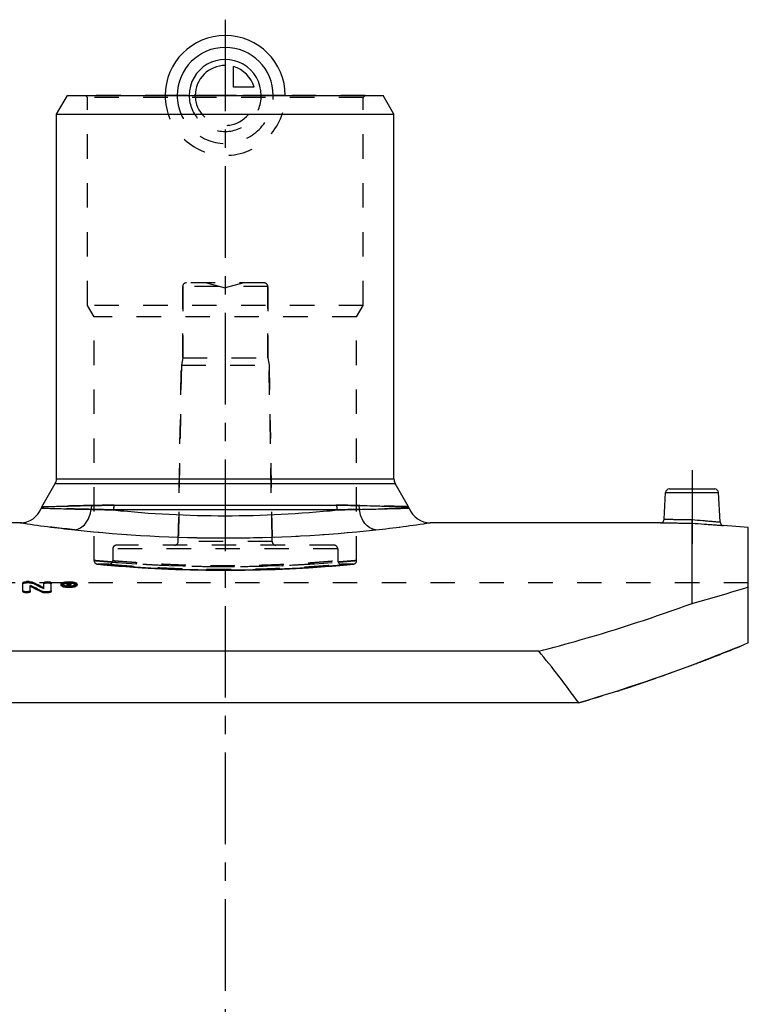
# Model space of a CAD drawing. Header units: millimetres. Extents: x 0 to 1000, y 0 to 1000.
# Tile 3 of 3: x 456 to 650, y 500 to 763. Entities that reach past the tile are written whole.
import ezdxf

# ---------------------------------------------------------------- set-up
doc = ezdxf.new("R2010")
doc.units = ezdxf.units.MM
doc.header["$LTSCALE"] = 65.185185
doc.linetypes.add('CENTER', pattern=[0.6, 0.375, -0.075, 0.075, -0.075])
doc.linetypes.add('HIDDEN', pattern=[0.2, 0.1, -0.1])
for name, color, linetype in [('ACHSEN_S', 7, 'CONTINUOUS'), ('FASEN', 7, 'CONTINUOUS'), ('KOERPER', 7, 'CONTINUOUS'), ('KONST.EL_MIT_GEO', 7, 'CONTINUOUS'), ('KURVEN', 7, 'CONTINUOUS')]:
    doc.layers.add(name, color=color, linetype=linetype)

msp = doc.modelspace()

# ---------------------------------------------------------------- linework, layer by layer
at = {"layer": 'ACHSEN_S', "color": 2, "linetype": 'CENTER'}
msp.add_line((511, 762.72), (511, 237.28), dxfattribs=at)
at = {"layer": 'FASEN', "color": 7, "linetype": 'Continuous'}
for p, q in [((466, 737.5), (468.89, 742.5)), ((468.89, 742.5), (553.11, 742.5)), ((556, 737.5), (553.11, 742.5)), ((466, 737.5), (556, 737.5)), ((650.5, 627.19), (643.87, 627.77))]:
    msp.add_line(p, q, dxfattribs=at)
at = {"layer": 'KOERPER', "color": 7, "linetype": 'Continuous'}
for p, q in [((466, 640.17), (466, 737.5)), ((556, 640.17), (556, 737.5)), ((456.32, 628.5), (394.92, 628.5)), ((627.08, 628.5), (565.68, 628.5))]:
    msp.add_line(p, q, dxfattribs=at)
at = {"layer": 'KOERPER', "color": 8, "linetype": 'HIDDEN'}
for p, q in [((499.65, 672.5), (499.65, 691.5)), ((522.35, 672.5), (522.35, 691.5)), ((498.48, 623.48), (499.3, 670.5)), ((499.65, 672.5), (499.3, 670.5)), ((499.3, 670.5), (522.7, 670.5)), ((499.65, 672.5), (522.35, 672.5)), ((522.35, 672.5), (522.7, 670.5)), ((523.52, 623.48), (522.7, 670.5)), ((456.34, 628.5), (456.32, 628.5)), ((565.68, 628.5), (565.66, 628.5)), ((481, 621.5), (481, 618.42)), ((541, 621.5), (541, 618.42)), ((480, 617.42), (477.04, 617.42)), ((545.04, 617.42), (542, 617.42)), ((650.5, 612.5), (371.5, 612.5))]:
    msp.add_line(p, q, dxfattribs=at)
at = {"layer": 'KOERPER', "color": 2, "linetype": 'CENTER'}
msp.add_line((635.5, 642.5), (635.5, 622.89), dxfattribs=at)
at = {"layer": 'KONST.EL_MIT_GEO', "color": 8, "linetype": 'HIDDEN'}
for p, q in [((474.27, 742), (473.77, 742.5)), ((548.31, 742.5), (473.77, 742.5)), ((474.27, 686.5), (474.27, 742)), ((547.81, 742), (474.27, 742)), ((547.81, 742), (548.31, 742.5)), ((547.81, 686.5), (547.81, 742)), ((499.65, 691.5), (499.65, 672.5)), ((522.35, 691.5), (499.65, 691.5)), ((521.35, 692.5), (500.65, 692.5)), ((506, 692.5), (511, 691.16)), ((516, 692.5), (511, 691.16)), ((522.35, 691.5), (522.35, 672.5)), ((476.04, 683.43), (474.27, 686.5)), ((547.81, 686.5), (474.27, 686.5)), ((546.04, 683.43), (547.81, 686.5)), ((476.04, 618.42), (476.04, 683.43)), ((546.04, 683.43), (476.04, 683.43)), ((546.04, 618.42), (546.04, 683.43)), ((499.3, 670.5), (498.48, 623.48)), ((522.7, 670.5), (523.52, 623.48)), ((523.52, 623.48), (498.48, 623.48)), ((541, 621.5), (481, 621.5)), ((540, 622.5), (482, 622.5)), ((541, 621.5), (541, 618.42)), ((476.95, 617.42), (477.04, 617.42)), ((476.95, 617.42), (478.54, 617.27)), ((477.04, 617.42), (477.06, 617.41)), ((543.54, 617.27), (545.13, 617.42)), ((545.13, 617.42), (545.04, 617.42)), ((478.54, 617.27), (480.5, 617.1)), ((480.5, 617.1), (482.6, 616.93)), ((482.6, 616.93), (484.46, 616.79)), ((484.46, 616.79), (486.54, 616.64)), ((486.54, 616.64), (488.84, 616.5)), ((488.84, 616.5), (490.48, 616.4)), ((490.48, 616.4), (492.19, 616.3)), ((492.19, 616.3), (493.98, 616.22)), ((493.98, 616.22), (495.83, 616.13)), ((495.83, 616.13), (497.74, 616.06)), ((497.74, 616.06), (499.7, 615.99)), ((499.7, 615.99), (501.71, 615.93)), ((501.71, 615.93), (503.74, 615.89)), ((503.74, 615.89), (505.81, 615.85)), ((505.81, 615.85), (507.89, 615.83)), ((507.89, 615.83), (509.99, 615.81)), ((509.99, 615.81), (512.09, 615.81)), ((512.09, 615.81), (514.19, 615.83)), ((514.19, 615.83), (516.27, 615.85)), ((516.27, 615.85), (518.34, 615.89)), ((518.34, 615.89), (520.37, 615.93)), ((520.37, 615.93), (522.38, 615.99)), ((522.38, 615.99), (524.34, 616.06)), ((524.34, 616.06), (526.25, 616.13)), ((526.25, 616.13), (528.1, 616.22)), ((528.1, 616.22), (529.89, 616.3)), ((529.89, 616.3), (531.6, 616.4)), ((531.6, 616.4), (533.24, 616.5)), ((533.24, 616.5), (535.54, 616.64)), ((535.54, 616.64), (537.62, 616.79)), ((537.62, 616.79), (539.48, 616.93)), ((539.48, 616.93), (541.58, 617.1)), ((541.58, 617.1), (543.54, 617.27)), ((458.03, 612.48), (458.03, 612.77)), ((458.69, 612.48), (458.03, 612.48)), ((458.69, 612.48), (458.69, 612.77)), ((459.53, 612.35), (459.53, 612.63)), ((467.7, 611.85), (467.7, 612.13)), ((469.27, 612.19), (468.85, 612.19)), ((469.18, 612.07), (469.18, 612.17)), ((469.27, 612.38), (469.27, 612.48)), ((469.27, 611.89), (469.27, 612.17)), ((469.51, 611.96), (469.51, 612.25)), ((471, 611.85), (471, 612.13)), ((462.62, 610.85), (462.62, 611.14)), ((468.85, 611.5), (468.85, 611.66)), ((469.18, 611.5), (468.85, 611.5)), ((469.27, 612.09), (469.18, 612.09)), ((469.27, 611.89), (469.18, 611.89)), ((469.18, 611.5), (469.18, 611.64)), ((469.5, 611.5), (469.5, 611.64)), ((469.84, 611.5), (469.5, 611.5)), ((469.6, 611.82), (469.6, 612.11)), ((469.84, 611.5), (469.84, 611.66)), ((639.76, 592.13), (639.95, 592.21)), ((621.92, 585.68), (622.16, 585.76))]:
    msp.add_line(p, q, dxfattribs=at)
at = {"layer": 'KONST.EL_MIT_GEO', "color": 7, "linetype": 'Continuous'}
for p, q in [((462.11, 632.77), (465.67, 638.92)), ((465.67, 638.92), (556.33, 638.92)), ((466, 640.17), (556, 640.17)), ((559.89, 632.77), (556.33, 638.92)), ((628.08, 629.45), (628.45, 636.55)), ((628.45, 636.55), (642.55, 636.55)), ((629.45, 637.5), (641.55, 637.5)), ((642.96, 628.71), (642.55, 636.55)), ((481.39, 633.15), (540.61, 633.15)), ((540.81, 631.9), (481.19, 631.9)), ((635.5, 606.97), (635.5, 628.4)), ((650.5, 596.41), (650.5, 627.19)), ((457.04, 610.11), (457.04, 612.48)), ((458.69, 612.77), (458.03, 612.77)), ((462.62, 611.14), (462.62, 612.48)), ((464.61, 610.11), (464.61, 612.48)), ((467.2, 611.85), (467.2, 612.13)), ((468.85, 611.66), (468.85, 612.48)), ((469.27, 612.48), (468.85, 612.48)), ((469.18, 612.17), (469.18, 612.38)), ((469.27, 612.38), (469.18, 612.38)), ((469.27, 612.17), (469.18, 612.17)), ((469.27, 612.17), (469.27, 612.38)), ((469.51, 612.25), (469.51, 612.31)), ((469.85, 611.96), (469.85, 612.31)), ((471.5, 611.85), (471.5, 612.13)), ((459.02, 610.11), (459.02, 611.76)), ((462.11, 609.94), (462.11, 610.23)), ((462.95, 609.79), (462.95, 610.08)), ((463.61, 610.08), (462.95, 610.08)), ((463.61, 609.79), (462.95, 609.79)), ((463.61, 609.79), (463.61, 610.08)), ((469.18, 611.78), (468.85, 611.78)), ((469.18, 611.64), (469.18, 612.07)), ((469.29, 612.07), (469.18, 612.07)), ((469.29, 611.79), (469.18, 611.79)), ((469.29, 611.79), (469.29, 612.07)), ((469.5, 611.64), (469.5, 611.78)), ((469.84, 611.78), (469.5, 611.78)), ((469.84, 611.66), (469.84, 611.78)), ((594.6, 594.23), (427.4, 594.23)), ((605.27, 580.43), (416.73, 580.43))]:
    msp.add_line(p, q, dxfattribs=at)
at = {"layer": 'KONST.EL_MIT_GEO', "color": 8, "linetype": 'HIDDEN'}
for centre, radius, start, end in [((500.65, 691.5), 1, 90, 180), ((521.35, 691.5), 1, 0, 90), ((511.02, 921.02), 290.65, 264.1085, 269.9952), ((510.9, 922.45), 292.09, 270.0192, 275.877), ((516.94, 945.85), 321.07, 276.1106, 278.7315), ((511.04, 997.33), 372.89, 263.817, 269.9934), ((510.83, 999.66), 375.23, 270.0258, 276.1638), ((497.48, 623.5), 1, 270, 359), ((524.52, 623.5), 1, 181, 270), ((482, 621.5), 1, 90, 180), ((540, 621.5), 1, 0, 90), ((477.04, 618.42), 1, 180, 264.6181), ((480, 618.42), 1, 269.9998, 0), ((511.04, 998.79), 381.98, 265.4755, 274.5126), ((542, 618.42), 1, 180, 270.0002), ((545.04, 618.42), 1, 275.3819, 0), ((372.09, 427.44), 204.54, 63.7286, 64.6902), ((469.33, 607.22), 5.12, 92.9555, 95.325), ((469.35, 606.87), 5.47, 91.722, 92.9717), ((469.35, 606.79), 5.55, 90.6026, 91.7261), ((469.35, 606.8), 5.54, 89.4055, 90.6025), ((469.35, 606.84), 5.5, 87.0308, 89.4097), ((469.36, 607.07), 5.27, 85.8049, 87.031), ((469.38, 607.34), 4.99, 84.7274, 85.8052), ((469.39, 612.84), 1.04, 281.9881, 284.0788), ((524.03, 1015.26), 423.23, 285.2703, 287.3864), ((459.49, 1060.33), 501.7, 291.4192, 292.3784), ((469.57, 1034.38), 473.87, 290.3315, 291.0488), ((465.3, 1045.52), 485.8, 291.0702, 291.2955), ((463.5, 1050.16), 490.77, 291.2953, 291.4174), ((476.66, 1015.06), 453.28, 289.113, 290.3387), ((481.24, 1001.91), 439.36, 288.7082, 289.1112), ((490.97, 971.9), 407.81, 286.276, 287.7655), ((486.65, 985.61), 422.18, 287.7558, 287.9576), ((485.64, 988.73), 425.47, 287.9576, 288.2221), ((484.53, 992.12), 429.04, 288.2218, 288.3555), ((483.46, 995.32), 432.41, 288.3556, 288.6744)]:
    msp.add_arc(centre, radius, start, end, dxfattribs=at)
at = {"layer": 'KONST.EL_MIT_GEO', "color": 7, "linetype": 'Continuous'}
for centre, radius, start, end in [((463.5, 640.17), 2.5, 330, 360), ((558.5, 640.17), 2.5, 180, 210), ((629.45, 636.5), 1, 90, 177), ((641.55, 636.5), 1, 3, 90), ((456.32, 634.5), 6, 270, 339.4512), ((464.28, 631.52), 2.5, 150, 159.4512), ((511.1, 922.45), 292.09, 264.123, 269.9808), ((510.98, 921.02), 290.65, 270.0048, 275.8915), ((557.72, 631.52), 2.5, 20.5488, 30), ((565.68, 634.5), 6, 200.5488, 270), ((505.06, 945.85), 321.07, 261.2685, 263.8894), ((516.29, 950.86), 326.12, 276.1309, 278.7107), ((627.08, 629.5), 1, 269.9995, 357), ((643.96, 628.76), 1, 183, 265.0005), ((511.17, 999.66), 375.23, 263.8362, 269.9742), ((510.96, 997.33), 372.89, 270.0066, 276.183), ((372.06, 427.82), 204.47, 63.7098, 64.6718), ((469.27, 610.54), 1.94, 88.4675, 89.9939), ((469.27, 613.02), 0.842, 270.0543, 271.8653), ((469.27, 610.57), 1.91, 86.962, 88.4718), ((469.28, 610.72), 1.76, 83.8214, 86.994), ((368.38, 425.08), 207.52, 63.1477, 64.1002), ((368.41, 424.7), 207.59, 63.1668, 64.1188), ((469.34, 618.13), 6.65, 265.3132, 267.6966), ((469.32, 616.5), 4.87, 264.3485, 265.6617), ((469.35, 616.89), 5.26, 265.6795, 269.416), ((469.35, 618.42), 6.94, 267.67, 273.4902), ((469.35, 617.04), 5.4, 269.3892, 271.8441), ((469.37, 616.72), 5.08, 271.8106, 275.6239), ((525.43, 1010.47), 418.24, 285.2576, 287.399)]:
    msp.add_arc(centre, radius, start, end, dxfattribs=at)
for centre, major_axis, ratio, start_param, end_param in [((469.5, 266.5), (-25.45, 362.26), 0.210266, -0.322474, -0.319807), ((469.5, 266.5), (-25.43, 361.96), 0.210266, -0.321233, -0.319807), ((469.84, 266.5), (-25.45, 362.26), 0.210266, 5.960711, 5.963672), ((511, 257.5), (0, 383.29), 0.45657, -0.568844, -0.498037)]:
    msp.add_ellipse(centre, major_axis=major_axis, ratio=ratio, start_param=start_param, end_param=end_param, dxfattribs=at)
at = {"layer": 'KONST.EL_MIT_GEO', "color": 8, "linetype": 'HIDDEN'}
for centre, end_param in [((469.5, 266.5), -0.321233), ((469.84, 266.5), -0.319513)]:
    msp.add_ellipse(centre, major_axis=(-25.43, 361.96), ratio=0.210266, start_param=-0.322474, end_param=end_param, dxfattribs=at)
for points, knots in [([(481.39, 633.15), (480.87, 633.15), (478.89, 633.15), (476.9, 633.13), (475.44, 633.1)], [0, 0, 0, 0, 0.262983, 1, 1, 1, 1]), ([(481.39, 633.15), (481.36, 633.06), (481.24, 632.65), (481.19, 632.22), (481.19, 631.9)], [0, 0, 0, 0, 0.241099, 1, 1, 1, 1]), ([(540.61, 633.15), (540.64, 633.06), (540.76, 632.65), (540.81, 632.22), (540.81, 631.9)], [0, 0, 0, 0, 0.241099, 1, 1, 1, 1]), ([(546.56, 633.1), (546.09, 633.11), (544.11, 633.14), (542.12, 633.15), (540.61, 633.15)], [0, 0, 0, 0, 0.23666, 1, 1, 1, 1]), ([(475.22, 632.06), (474.21, 632.08), (472.32, 632.12), (469.67, 632.19), (467.69, 632.24), (466.29, 632.27), (465.39, 632.3), (464.6, 632.32), (463.91, 632.34), (463.32, 632.36), (462.83, 632.37), (462.5, 632.38), (462.28, 632.38), (462.16, 632.39), (462.07, 632.39), (462.01, 632.39), (461.97, 632.39), (461.95, 632.39), (461.94, 632.4), (461.94, 632.39)], [0, 0, 0, 0, 0.226564, 0.426899, 0.59923, 0.674422, 0.742088, 0.802092, 0.854319, 0.898671, 0.935065, 0.963438, 0.9746, 0.983739, 0.990851, 0.995933, 0.997713, 0.998983, 1, 1, 1, 1]), ([(475.44, 633.1), (474.44, 633.08), (472.55, 633.04), (469.9, 632.97), (467.91, 632.92), (466.51, 632.89), (465.61, 632.86), (464.8, 632.84), (464.11, 632.82), (463.51, 632.81), (463.02, 632.79), (462.68, 632.78), (462.46, 632.78), (462.34, 632.77), (462.24, 632.77), (462.18, 632.77), (462.14, 632.76), (462.12, 632.77), (462.11, 632.77)], [0, 0, 0, 0, 0.225243, 0.424892, 0.597111, 0.672421, 0.740293, 0.800565, 0.853094, 0.897757, 0.934446, 0.963075, 0.974343, 0.983572, 0.990756, 0.995891, 0.998973, 1, 1, 1, 1]), ([(481.19, 631.9), (480.67, 631.92), (478.67, 631.98), (476.68, 632.03), (475.22, 632.06)], [0, 0, 0, 0, 0.263183, 1, 1, 1, 1]), ([(546.78, 632.06), (546.31, 632.05), (544.32, 632.01), (542.33, 631.95), (540.81, 631.9)], [0, 0, 0, 0, 0.236418, 1, 1, 1, 1]), ([(559.89, 632.77), (559.89, 632.77), (559.88, 632.77), (559.87, 632.77), (559.85, 632.77), (559.82, 632.77), (559.75, 632.77), (559.66, 632.77), (559.54, 632.78), (559.39, 632.78), (559.21, 632.79), (558.92, 632.79), (558.49, 632.81), (557.89, 632.82), (557.2, 632.84), (556.39, 632.86), (555.49, 632.89), (554.09, 632.92), (552.1, 632.97), (549.45, 633.04), (547.56, 633.08), (546.56, 633.1)], [0, 0, 0, 0, 0.000257, 0.001027, 0.002311, 0.004109, 0.009244, 0.016428, 0.025656, 0.036925, 0.050227, 0.065554, 0.102243, 0.146906, 0.199435, 0.259707, 0.327578, 0.402889, 0.575108, 0.774757, 1, 1, 1, 1]), ([(560.06, 632.39), (560.06, 632.39), (560.06, 632.4), (560.05, 632.39), (560.03, 632.39), (560, 632.39), (559.93, 632.39), (559.84, 632.39), (559.72, 632.38), (559.57, 632.38), (559.39, 632.38), (559.11, 632.37), (558.68, 632.36), (558.09, 632.34), (557.4, 632.32), (556.61, 632.3), (555.71, 632.27), (554.31, 632.24), (552.33, 632.19), (549.68, 632.12), (547.79, 632.08), (546.78, 632.06)], [0, 0, 0, 0, 0.000254, 0.001017, 0.002287, 0.004067, 0.009149, 0.016261, 0.0254, 0.036562, 0.049742, 0.064935, 0.101329, 0.145681, 0.197908, 0.257912, 0.325578, 0.40077, 0.573101, 0.773436, 1, 1, 1, 1]), ([(470.88, 626.6), (467.26, 626.99), (462.4, 627.6), (457.56, 628.31), (456.32, 628.5)], [0, 0, 0, 0, 0.743926, 1, 1, 1, 1]), ([(635.5, 628.4), (635.5, 628.5), (635.52, 628.81), (635.53, 629.13), (635.54, 629.35)], [0, 0, 0, 0, 0.298199, 1, 1, 1, 1]), ([(476.04, 618.42), (476.04, 618.42), (476.06, 618.42), (476.09, 618.41), (476.14, 618.41), (476.25, 618.4), (476.45, 618.38), (476.74, 618.35), (477.12, 618.32), (477.58, 618.28), (478.11, 618.23), (478.99, 618.16), (480.27, 618.05), (482.03, 617.91), (484.07, 617.76), (486.37, 617.61), (488.91, 617.45), (492.69, 617.24), (497.81, 617.02), (504.3, 616.85), (511.04, 616.79), (517.78, 616.85), (524.27, 617.02), (529.39, 617.24), (533.17, 617.45), (535.71, 617.61), (538.01, 617.76), (540.05, 617.91), (541.81, 618.05), (543.09, 618.16), (543.97, 618.23), (544.5, 618.28), (544.96, 618.32), (545.34, 618.35), (545.63, 618.38), (545.83, 618.4), (545.94, 618.41), (545.99, 618.41), (546.02, 618.42), (546.04, 618.42), (546.04, 618.42)], [0, 0, 0, 0, 0.000151, 0.000605, 0.00136, 0.002417, 0.005432, 0.009642, 0.015038, 0.021604, 0.029324, 0.03818, 0.059205, 0.08447, 0.113728, 0.146694, 0.183049, 0.222445, 0.308827, 0.402541, 0.5, 0.597459, 0.691173, 0.777555, 0.816951, 0.853306, 0.886272, 0.91553, 0.940795, 0.96182, 0.970676, 0.978396, 0.984962, 0.990358, 0.994568, 0.997583, 0.99864, 0.999395, 0.999849, 1, 1, 1, 1]), ([(480.91, 618), (480.53, 618.03), (479.83, 618.09), (478.85, 618.17), (478.02, 618.24), (477.33, 618.3), (476.85, 618.34), (476.54, 618.37), (476.36, 618.39), (476.23, 618.4), (476.13, 618.41), (476.07, 618.42), (476.05, 618.41), (476.04, 618.42)], [0, 0, 0, 0, 0.2299, 0.431343, 0.6034, 0.745281, 0.856328, 0.900119, 0.93602, 0.963987, 0.983984, 0.995993, 1, 1, 1, 1]), ([(545.04, 617.42), (544.17, 617.34), (542.26, 617.16), (538.94, 616.89), (532.81, 616.44), (523.39, 615.96), (511.04, 615.74), (498.69, 615.96), (489.27, 616.44), (483.14, 616.89), (480.04, 617.15), (478.12, 617.31), (477.26, 617.4), (477.04, 617.42)], [0, 0, 0, 0, 0.038281, 0.084662, 0.146956, 0.309065, 0.5, 0.690935, 0.853044, 0.915338, 0.961719, 0.990329, 1, 1, 1, 1]), ([(480, 617.42), (480.05, 617.41), (480.25, 617.39), (480.7, 617.36), (481.43, 617.3), (482.98, 617.17), (485.57, 616.98), (489.37, 616.73), (494.01, 616.47), (501.31, 616.18), (511, 616.02), (520.69, 616.18), (527.99, 616.47), (532.63, 616.73), (536, 616.95), (538.24, 617.11), (539.54, 617.21), (540.57, 617.3), (541.3, 617.36), (541.75, 617.39), (541.95, 617.41), (542, 617.42)], [0, 0, 0, 0, 0.002422, 0.009664, 0.021651, 0.03826, 0.084624, 0.14691, 0.222685, 0.309035, 0.5, 0.690964, 0.777315, 0.85309, 0.915376, 0.940679, 0.96174, 0.978349, 0.990336, 0.997578, 1, 1, 1, 1]), ([(481, 618.42), (481, 618.42), (481.02, 618.42), (481.04, 618.41), (481.09, 618.41), (481.18, 618.4), (481.35, 618.39), (481.6, 618.36), (481.92, 618.34), (482.32, 618.3), (482.78, 618.26), (483.53, 618.2), (484.63, 618.11), (486.14, 618), (487.88, 617.87), (489.85, 617.74), (492.03, 617.61), (495.27, 617.44), (499.66, 617.26), (505.22, 617.12), (511, 617.07), (516.78, 617.12), (522.34, 617.26), (526.73, 617.44), (529.97, 617.61), (532.15, 617.74), (534.12, 617.87), (535.86, 618), (537.37, 618.11), (538.47, 618.2), (539.22, 618.26), (539.68, 618.3), (540.08, 618.34), (540.4, 618.36), (540.65, 618.39), (540.82, 618.4), (540.91, 618.41), (540.96, 618.41), (540.98, 618.42), (541, 618.42), (541, 618.42)], [0, 0, 0, 0, 0.000151, 0.000605, 0.00136, 0.002416, 0.005431, 0.00964, 0.015034, 0.021599, 0.029318, 0.038172, 0.059195, 0.084458, 0.113714, 0.146679, 0.183034, 0.222431, 0.308816, 0.402536, 0.5, 0.597464, 0.691184, 0.777569, 0.816966, 0.853321, 0.886286, 0.915542, 0.940805, 0.961828, 0.970682, 0.978401, 0.984966, 0.99036, 0.994569, 0.997584, 0.99864, 0.999395, 0.999849, 1, 1, 1, 1]), ([(546.04, 618.42), (546.03, 618.41), (546.01, 618.42), (545.95, 618.41), (545.85, 618.4), (545.71, 618.39), (545.53, 618.37), (545.22, 618.34), (544.73, 618.3), (544.03, 618.24), (543.18, 618.17), (542.18, 618.08), (541.47, 618.03), (541.09, 618)], [0, 0, 0, 0, 0.004009, 0.016022, 0.036027, 0.064005, 0.099918, 0.143723, 0.254798, 0.3967, 0.56876, 0.770174, 1, 1, 1, 1]), ([(457.04, 612.19), (457.04, 612.24), (457.11, 612.31), (457.22, 612.36), (457.39, 612.42), (457.67, 612.47), (457.91, 612.48), (458.03, 612.48)], [0, 0, 0, 0, 0.125668, 0.222497, 0.344689, 0.647615, 1, 1, 1, 1]), ([(458.69, 612.48), (458.85, 612.48), (459.14, 612.46), (459.42, 612.4), (459.53, 612.35)], [0, 0, 0, 0, 0.563154, 1, 1, 1, 1]), ([(462.62, 612.19), (462.62, 612.24), (462.69, 612.31), (462.8, 612.36), (462.98, 612.42), (463.25, 612.47), (463.62, 612.49), (463.98, 612.47), (464.25, 612.42), (464.43, 612.36), (464.54, 612.31), (464.61, 612.24), (464.61, 612.19)], [0, 0, 0, 0, 0.06385, 0.111949, 0.171614, 0.325245, 0.499897, 0.676036, 0.828208, 0.887959, 0.936544, 1, 1, 1, 1]), ([(467.2, 611.85), (467.2, 611.95), (467.35, 612.1), (467.58, 612.21), (467.85, 612.31), (468.17, 612.38), (468.68, 612.46), (469.35, 612.5), (470.03, 612.46), (470.53, 612.38), (470.86, 612.31), (471.12, 612.21), (471.36, 612.1), (471.5, 611.94), (471.5, 611.85)], [0, 0, 0, 0, 0.063554, 0.112286, 0.17213, 0.243189, 0.324516, 0.499953, 0.675876, 0.757101, 0.827843, 0.887744, 0.936697, 1, 1, 1, 1]), ([(469.27, 612.19), (469.4, 612.19), (469.59, 612.17), (469.79, 612.11), (469.85, 612.05), (469.85, 612.02)], [0, 0, 0, 0, 0.654814, 0.872935, 1, 1, 1, 1]), ([(467.7, 611.85), (467.7, 611.77), (467.81, 611.65), (467.99, 611.56), (468.29, 611.45), (468.75, 611.37), (469.35, 611.33), (469.96, 611.37), (470.41, 611.45), (470.71, 611.56), (470.89, 611.65), (471, 611.77), (471, 611.85)], [0, 0, 0, 0, 0.063651, 0.112599, 0.172529, 0.32434, 0.500052, 0.674876, 0.827524, 0.887346, 0.936009, 1, 1, 1, 1]), ([(467.77, 611.99), (467.77, 611.98), (467.74, 611.96), (467.73, 611.94), (467.72, 611.92)], [0, 0, 0, 0, 0.27313, 1, 1, 1, 1]), ([(469.41, 612.08), (469.4, 612.08), (469.35, 612.09), (469.31, 612.09), (469.27, 612.09)], [0, 0, 0, 0, 0.235189, 1, 1, 1, 1]), ([(469.27, 611.89), (469.33, 611.89), (469.41, 611.9), (469.49, 611.92), (469.51, 611.95), (469.51, 611.96)], [0, 0, 0, 0, 0.653855, 0.875693, 1, 1, 1, 1]), ([(469.48, 612.06), (469.48, 612.06), (469.46, 612.07), (469.43, 612.07), (469.41, 612.08)], [0, 0, 0, 0, 0.210109, 1, 1, 1, 1]), ([(469.51, 612.02), (469.51, 612.02), (469.51, 612.04), (469.49, 612.05), (469.48, 612.06)], [0, 0, 0, 0, 0.198704, 1, 1, 1, 1]), ([(469.73, 611.86), (469.73, 611.86), (469.7, 611.84), (469.66, 611.84), (469.64, 611.83)], [0, 0, 0, 0, 0.228272, 1, 1, 1, 1]), ([(470.99, 611.92), (470.98, 611.92), (470.97, 611.95), (470.95, 611.97), (470.93, 611.99)], [0, 0, 0, 0, 0.228726, 1, 1, 1, 1])]:
    msp.add_open_spline(points, degree=3, knots=knots, dxfattribs=at)
at = {"layer": 'KONST.EL_MIT_GEO', "color": 7, "linetype": 'Continuous'}
for points, knots in [([(475.44, 633.1), (475.91, 633.11), (477.89, 633.14), (479.88, 633.15), (481.39, 633.15)], [0, 0, 0, 0, 0.23666, 1, 1, 1, 1]), ([(481.39, 633.15), (481.36, 633.06), (481.24, 632.65), (481.19, 632.22), (481.19, 631.9)], [0, 0, 0, 0, 0.241099, 1, 1, 1, 1]), ([(540.61, 633.15), (540.64, 633.06), (540.76, 632.65), (540.81, 632.22), (540.81, 631.9)], [0, 0, 0, 0, 0.241099, 1, 1, 1, 1]), ([(540.61, 633.15), (541.13, 633.15), (543.11, 633.15), (545.1, 633.13), (546.56, 633.1)], [0, 0, 0, 0, 0.262983, 1, 1, 1, 1]), ([(461.94, 632.39), (461.94, 632.39), (461.94, 632.4), (461.95, 632.39), (461.97, 632.39), (462, 632.39), (462.07, 632.39), (462.16, 632.39), (462.28, 632.38), (462.43, 632.38), (462.61, 632.38), (462.89, 632.37), (463.32, 632.36), (463.91, 632.34), (464.6, 632.32), (465.39, 632.3), (466.29, 632.27), (467.69, 632.24), (469.67, 632.19), (472.32, 632.12), (474.21, 632.08), (475.22, 632.06)], [0, 0, 0, 0, 0.000254, 0.001017, 0.002287, 0.004067, 0.009149, 0.016261, 0.0254, 0.036562, 0.049742, 0.064935, 0.101329, 0.145681, 0.197908, 0.257912, 0.325578, 0.40077, 0.573101, 0.773436, 1, 1, 1, 1]), ([(462.11, 632.77), (462.11, 632.77), (462.12, 632.77), (462.13, 632.77), (462.15, 632.77), (462.18, 632.77), (462.24, 632.77), (462.34, 632.77), (462.46, 632.78), (462.61, 632.78), (462.79, 632.79), (463.08, 632.79), (463.51, 632.81), (464.11, 632.82), (464.8, 632.84), (465.61, 632.86), (466.51, 632.89), (467.91, 632.92), (469.9, 632.97), (472.55, 633.04), (474.44, 633.08), (475.44, 633.1)], [0, 0, 0, 0, 0.000257, 0.001027, 0.002311, 0.004109, 0.009244, 0.016428, 0.025656, 0.036925, 0.050227, 0.065554, 0.102243, 0.146906, 0.199435, 0.259707, 0.327578, 0.402889, 0.575108, 0.774757, 1, 1, 1, 1]), ([(470.88, 626.6), (471.14, 626.63), (471.67, 626.75), (472.71, 627.23), (473.85, 628.3), (474.81, 630.03), (475.14, 631.37), (475.22, 632.06)], [0, 0, 0, 0, 0.105693, 0.216066, 0.455059, 0.719654, 1, 1, 1, 1]), ([(475.44, 633.1), (475.41, 633.02), (475.29, 632.68), (475.23, 632.33), (475.22, 632.06)], [0, 0, 0, 0, 0.243681, 1, 1, 1, 1]), ([(475.22, 632.06), (475.69, 632.05), (477.68, 632.01), (479.67, 631.95), (481.19, 631.9)], [0, 0, 0, 0, 0.236418, 1, 1, 1, 1]), ([(540.81, 631.9), (541.33, 631.92), (543.33, 631.98), (545.32, 632.03), (546.78, 632.06)], [0, 0, 0, 0, 0.263183, 1, 1, 1, 1]), ([(546.56, 633.1), (546.59, 633.02), (546.71, 632.68), (546.77, 632.33), (546.78, 632.06)], [0, 0, 0, 0, 0.243681, 1, 1, 1, 1]), ([(546.56, 633.1), (547.56, 633.08), (549.45, 633.04), (552.1, 632.97), (554.09, 632.92), (555.49, 632.89), (556.39, 632.86), (557.2, 632.84), (557.89, 632.82), (558.49, 632.81), (558.98, 632.79), (559.32, 632.78), (559.54, 632.78), (559.66, 632.77), (559.75, 632.77), (559.82, 632.77), (559.86, 632.76), (559.88, 632.77), (559.89, 632.77)], [0, 0, 0, 0, 0.225243, 0.424892, 0.597111, 0.672421, 0.740293, 0.800565, 0.853094, 0.897757, 0.934446, 0.963075, 0.974343, 0.983572, 0.990756, 0.995891, 0.998973, 1, 1, 1, 1]), ([(546.78, 632.06), (547.79, 632.08), (549.68, 632.12), (552.33, 632.19), (554.31, 632.24), (555.71, 632.27), (556.61, 632.3), (557.4, 632.32), (558.09, 632.34), (558.68, 632.36), (559.17, 632.37), (559.5, 632.38), (559.72, 632.38), (559.84, 632.39), (559.93, 632.39), (559.99, 632.39), (560.03, 632.39), (560.05, 632.39), (560.06, 632.4), (560.06, 632.39)], [0, 0, 0, 0, 0.226564, 0.426899, 0.59923, 0.674422, 0.742088, 0.802092, 0.854319, 0.898671, 0.935065, 0.963438, 0.9746, 0.983739, 0.990851, 0.995933, 0.997713, 0.998983, 1, 1, 1, 1]), ([(551.12, 626.6), (550.86, 626.63), (550.33, 626.75), (549.29, 627.23), (548.15, 628.3), (547.19, 630.03), (546.86, 631.37), (546.78, 632.06)], [0, 0, 0, 0, 0.105693, 0.216066, 0.455059, 0.719654, 1, 1, 1, 1]), ([(627.08, 628.5), (627.09, 628.5), (627.15, 628.5), (627.27, 628.5), (627.47, 628.49), (627.75, 628.49), (628.1, 628.48), (628.71, 628.47), (629.62, 628.45), (630.88, 628.43), (632.87, 628.41), (634.43, 628.4), (635.5, 628.4)], [0, 0, 0, 0, 0.004828, 0.019259, 0.043155, 0.076281, 0.118311, 0.168833, 0.293306, 0.444872, 0.617691, 1, 1, 1, 1]), ([(628.08, 629.45), (628.13, 629.44), (628.32, 629.44), (628.73, 629.43), (629.42, 629.42), (630.33, 629.4), (631.45, 629.38), (633.21, 629.36), (634.59, 629.35), (635.54, 629.35)], [0, 0, 0, 0, 0.019234, 0.076194, 0.168681, 0.293126, 0.444725, 0.617625, 1, 1, 1, 1]), ([(635.5, 628.4), (635.5, 628.5), (635.52, 628.81), (635.53, 629.13), (635.54, 629.35)], [0, 0, 0, 0, 0.298198, 1, 1, 1, 1]), ([(635.5, 628.4), (636.57, 628.31), (638.11, 628.18), (640.09, 628.03), (641.34, 627.94), (642.25, 627.88), (642.86, 627.83), (643.21, 627.81), (643.48, 627.79), (643.68, 627.78), (643.8, 627.77), (643.86, 627.77), (643.87, 627.77)], [0, 0, 0, 0, 0.382338, 0.555107, 0.70665, 0.831125, 0.881655, 0.923695, 0.956829, 0.980734, 0.995171, 1, 1, 1, 1]), ([(635.54, 629.35), (636.48, 629.26), (637.86, 629.13), (639.6, 628.97), (640.71, 628.88), (641.63, 628.81), (642.25, 628.76), (642.62, 628.74), (642.79, 628.72), (642.9, 628.71), (642.95, 628.71), (642.96, 628.71)], [0, 0, 0, 0, 0.382242, 0.555079, 0.706679, 0.831174, 0.923731, 0.956853, 0.980745, 0.995174, 1, 1, 1, 1]), ([(457.04, 612.48), (457.04, 612.52), (457.11, 612.59), (457.22, 612.65), (457.39, 612.71), (457.67, 612.76), (457.91, 612.77), (458.03, 612.77)], [0, 0, 0, 0, 0.12549, 0.222479, 0.343863, 0.64765, 1, 1, 1, 1]), ([(458.69, 612.77), (458.85, 612.77), (459.14, 612.75), (459.42, 612.69), (459.53, 612.63)], [0, 0, 0, 0, 0.563227, 1, 1, 1, 1]), ([(462.62, 612.48), (462.62, 612.52), (462.69, 612.59), (462.8, 612.65), (462.98, 612.71), (463.25, 612.76), (463.61, 612.78), (463.98, 612.76), (464.25, 612.71), (464.43, 612.65), (464.54, 612.59), (464.61, 612.52), (464.61, 612.48)], [0, 0, 0, 0, 0.062749, 0.111222, 0.171908, 0.323816, 0.499995, 0.676178, 0.828085, 0.888777, 0.937252, 1, 1, 1, 1]), ([(467.2, 612.13), (467.2, 612.23), (467.35, 612.38), (467.58, 612.5), (467.85, 612.6), (468.17, 612.67), (468.68, 612.75), (469.35, 612.79), (470.03, 612.75), (470.53, 612.67), (470.86, 612.6), (471.12, 612.5), (471.36, 612.38), (471.5, 612.23), (471.5, 612.13)], [0, 0, 0, 0, 0.063027, 0.111522, 0.172172, 0.243711, 0.324033, 0.5, 0.675966, 0.756287, 0.827827, 0.888477, 0.936973, 1, 1, 1, 1]), ([(467.65, 611.74), (467.58, 611.76), (467.47, 611.82), (467.3, 611.93), (467.2, 612.05), (467.2, 612.13)], [0, 0, 0, 0, 0.340373, 0.615961, 1, 1, 1, 1]), ([(468.84, 612.6), (468.69, 612.59), (468.41, 612.54), (468.08, 612.46), (467.89, 612.36), (467.77, 612.28), (467.7, 612.19), (467.7, 612.13)], [0, 0, 0, 0, 0.36041, 0.655294, 0.771732, 0.866241, 1, 1, 1, 1]), ([(468.85, 612.31), (468.67, 612.3), (468.34, 612.25), (468.02, 612.15), (467.9, 612.08)], [0, 0, 0, 0, 0.574927, 1, 1, 1, 1]), ([(471, 612.13), (471, 612.23), (470.84, 612.37), (470.59, 612.46), (470.18, 612.57), (469.59, 612.63), (469.1, 612.62), (468.84, 612.6)], [0, 0, 0, 0, 0.124627, 0.226984, 0.355165, 0.666484, 1, 1, 1, 1]), ([(469.41, 612.37), (469.4, 612.37), (469.35, 612.38), (469.3, 612.38), (469.27, 612.38)], [0, 0, 0, 0, 0.230398, 1, 1, 1, 1]), ([(469.39, 612.18), (469.41, 612.19), (469.44, 612.19), (469.48, 612.21), (469.5, 612.23)], [0, 0, 0, 0, 0.317002, 1, 1, 1, 1]), ([(469.5, 612.33), (469.5, 612.33), (469.47, 612.35), (469.44, 612.36), (469.41, 612.37)], [0, 0, 0, 0, 0.187384, 1, 1, 1, 1]), ([(469.47, 612.47), (469.52, 612.46), (469.61, 612.45), (469.74, 612.41), (469.85, 612.35), (469.85, 612.31)], [0, 0, 0, 0, 0.365516, 0.663472, 1, 1, 1, 1]), ([(469.51, 612.24), (469.51, 612.24), (469.51, 612.24), (469.51, 612.25), (469.51, 612.25)], [0, 0, 0, 0, 0.507015, 1, 1, 1, 1]), ([(469.73, 612.15), (469.72, 612.14), (469.68, 612.13), (469.64, 612.11), (469.6, 612.11)], [0, 0, 0, 0, 0.225044, 1, 1, 1, 1]), ([(469.82, 612.19), (469.81, 612.19), (469.79, 612.17), (469.76, 612.16), (469.73, 612.15)], [0, 0, 0, 0, 0.21175, 1, 1, 1, 1]), ([(469.85, 612.25), (469.85, 612.24), (469.84, 612.22), (469.83, 612.2), (469.82, 612.19)], [0, 0, 0, 0, 0.221329, 1, 1, 1, 1]), ([(470.81, 612.08), (470.68, 612.15), (470.36, 612.25), (470.03, 612.3), (469.84, 612.32)], [0, 0, 0, 0, 0.426165, 1, 1, 1, 1]), ([(471.5, 612.13), (471.5, 612.05), (471.41, 611.92), (471.23, 611.81), (471.11, 611.76), (471.05, 611.73)], [0, 0, 0, 0, 0.382617, 0.658664, 1, 1, 1, 1]), ([(459.02, 610.39), (459.02, 610.34), (458.96, 610.27), (458.85, 610.21), (458.67, 610.14), (458.4, 610.09), (458.03, 610.07), (457.67, 610.09), (457.39, 610.14), (457.22, 610.21), (457.11, 610.27), (457.04, 610.34), (457.04, 610.39)], [0, 0, 0, 0, 0.064942, 0.113775, 0.174426, 0.325389, 0.499995, 0.674605, 0.825567, 0.886224, 0.935059, 1, 1, 1, 1]), ([(459.02, 610.11), (459.02, 610.06), (458.96, 609.98), (458.85, 609.93), (458.67, 609.86), (458.4, 609.81), (458.03, 609.79), (457.67, 609.81), (457.39, 609.86), (457.22, 609.93), (457.11, 609.98), (457.04, 610.06), (457.04, 610.11)], [0, 0, 0, 0, 0.066044, 0.114488, 0.174109, 0.326785, 0.499898, 0.674485, 0.825716, 0.885424, 0.934357, 1, 1, 1, 1]), ([(462.95, 610.08), (462.79, 610.08), (462.51, 610.1), (462.23, 610.17), (462.11, 610.23)], [0, 0, 0, 0, 0.561967, 1, 1, 1, 1]), ([(462.95, 609.79), (462.79, 609.79), (462.51, 609.81), (462.23, 609.88), (462.11, 609.94)], [0, 0, 0, 0, 0.561934, 1, 1, 1, 1]), ([(464.61, 610.39), (464.61, 610.34), (464.54, 610.27), (464.43, 610.21), (464.25, 610.14), (463.98, 610.09), (463.74, 610.08), (463.61, 610.08)], [0, 0, 0, 0, 0.129878, 0.227587, 0.348898, 0.650795, 1, 1, 1, 1]), ([(464.61, 610.11), (464.61, 610.06), (464.54, 609.99), (464.43, 609.93), (464.25, 609.86), (463.98, 609.81), (463.74, 609.79), (463.61, 609.79)], [0, 0, 0, 0, 0.13003, 0.227554, 0.349653, 0.650694, 1, 1, 1, 1]), ([(471.5, 611.85), (471.5, 611.75), (471.36, 611.59), (471.12, 611.47), (470.86, 611.38), (470.53, 611.3), (470.03, 611.22), (469.35, 611.18), (468.68, 611.22), (468.17, 611.3), (467.85, 611.38), (467.58, 611.47), (467.35, 611.59), (467.2, 611.75), (467.2, 611.85)], [0, 0, 0, 0, 0.063755, 0.112605, 0.17251, 0.243561, 0.32481, 0.499953, 0.675583, 0.75673, 0.827464, 0.887426, 0.936498, 1, 1, 1, 1]), ([(468.79, 611.5), (468.58, 611.52), (468.19, 611.57), (467.81, 611.67), (467.65, 611.74)], [0, 0, 0, 0, 0.548046, 1, 1, 1, 1]), ([(467.72, 612.06), (467.72, 612.05), (467.77, 611.98), (467.84, 611.93), (467.89, 611.9)], [0, 0, 0, 0, 0.205575, 1, 1, 1, 1]), ([(467.9, 612.08), (467.88, 612.07), (467.84, 612.05), (467.8, 612.01), (467.77, 611.99)], [0, 0, 0, 0, 0.274839, 1, 1, 1, 1]), ([(467.89, 611.9), (468.01, 611.83), (468.33, 611.73), (468.65, 611.68), (468.84, 611.66)], [0, 0, 0, 0, 0.430523, 1, 1, 1, 1]), ([(471.05, 611.73), (470.86, 611.66), (470.44, 611.56), (470.01, 611.51), (469.77, 611.49)], [0, 0, 0, 0, 0.451627, 1, 1, 1, 1]), ([(469.85, 611.96), (469.85, 611.95), (469.84, 611.93), (469.82, 611.91), (469.82, 611.91)], [0, 0, 0, 0, 0.709135, 1, 1, 1, 1]), ([(469.86, 611.66), (470.05, 611.68), (470.37, 611.73), (470.69, 611.83), (470.81, 611.9)], [0, 0, 0, 0, 0.569543, 1, 1, 1, 1]), ([(470.93, 611.99), (470.92, 612), (470.89, 612.03), (470.84, 612.06), (470.81, 612.08)], [0, 0, 0, 0, 0.224812, 1, 1, 1, 1]), ([(470.81, 611.9), (470.83, 611.91), (470.9, 611.95), (470.96, 612.01), (470.99, 612.06)], [0, 0, 0, 0, 0.301136, 1, 1, 1, 1]), ([(594.6, 594.23), (598.31, 595.18), (612.09, 598.91), (625.68, 603.38), (635.5, 606.97)], [0, 0, 0, 0, 0.267953, 1, 1, 1, 1]), ([(650.5, 596.41), (647.22, 595.06), (632.37, 589.12), (617.21, 583.92), (605.27, 580.43)], [0, 0, 0, 0, 0.221811, 1, 1, 1, 1])]:
    msp.add_open_spline(points, degree=3, knots=knots, dxfattribs=at)
for points in [[(467.7, 612.13), (467.7, 612.11), (467.71, 612.08), (467.72, 612.06)], [(469.29, 612.17), (469.33, 612.18), (469.36, 612.18), (469.39, 612.18)], [(469.51, 612.31), (469.51, 612.31), (469.51, 612.32), (469.5, 612.33)], [(469.5, 612.23), (469.51, 612.23), (469.51, 612.23), (469.51, 612.24)], [(470.99, 612.06), (471, 612.08), (471, 612.11), (471, 612.13)], [(469.82, 611.91), (469.8, 611.9), (469.79, 611.89), (469.77, 611.88)]]:
    msp.add_open_spline(points, degree=3, dxfattribs=at)
at = {"layer": 'KONST.EL_MIT_GEO', "color": 8, "linetype": 'HIDDEN'}
for points in [[(467.72, 611.92), (467.71, 611.89), (467.7, 611.87), (467.7, 611.85)], [(469.77, 611.88), (469.76, 611.87), (469.75, 611.86), (469.73, 611.86)], [(471, 611.85), (471, 611.87), (471, 611.89), (470.99, 611.92)]]:
    msp.add_open_spline(points, degree=3, dxfattribs=at)
at = {"layer": 'KURVEN', "color": 40, "linetype": 'Continuous'}
for p, q in [((511, 752.1), (511, 742.5)), ((513.2, 744.7), (513.2, 750.19)), ((518.69, 744.7), (513.2, 744.7))]:
    msp.add_line(p, q, dxfattribs=at)
at = {"layer": 'KURVEN', "color": 8, "linetype": 'HIDDEN'}
msp.add_line((527, 742.5), (495, 742.5), dxfattribs=at)
at = {"layer": 'KURVEN', "color": 40, "linetype": 'Continuous'}
for radius, start, end in [(16, 0, 180), (12.8, 0, 180), (9.6, 0, 180.0001), (8, 90, 180.0001), (8, 15.962, 74.038)]:
    msp.add_arc((511, 742.5), radius, start, end, dxfattribs=at)
at = {"layer": 'KURVEN', "color": 8, "linetype": 'HIDDEN'}
for radius, start in [(16, 180), (12.8, 180), (9.6, 180.0001), (8, 180.0001)]:
    msp.add_arc((511, 742.5), radius, start, 360, dxfattribs=at)

doc.saveas('drawing.dxf')
